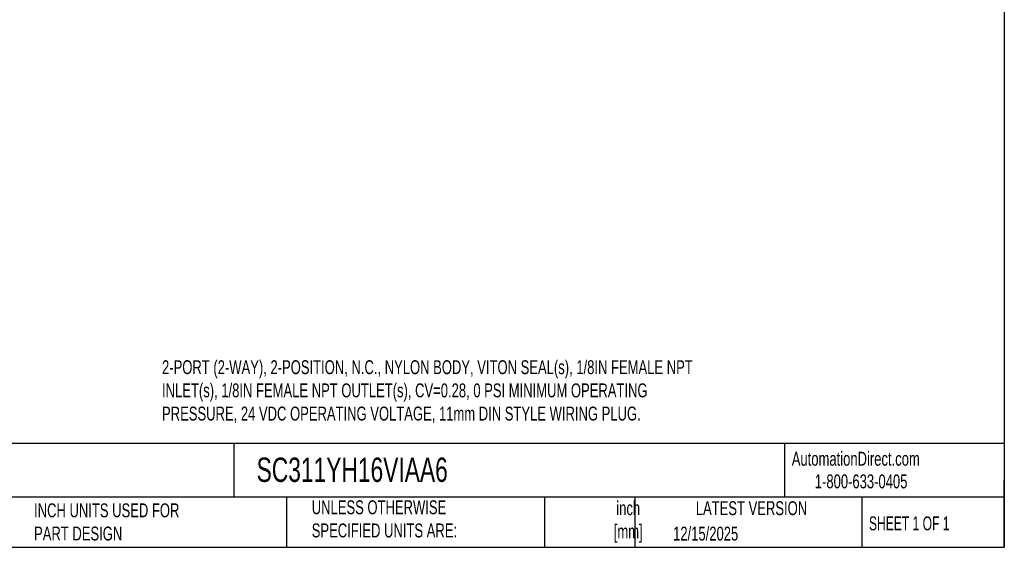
# Model space of a CAD drawing. Header units: inches. Extents: x 0.5 to 21.5, y 0.5 to 16.5.
# Tile 4 of 6: x 9.7 to 21.5, y 0.5 to 6.8. Entities that reach past the tile are written whole.
import ezdxf

# ---------------------------------------------------------------- set-up
doc = ezdxf.new("R2010")
doc.units = ezdxf.units.IN
doc.header["$LTSCALE"] = 2
doc.header["$MEASUREMENT"] = 0
doc.linetypes.add('SLD-Solid', pattern=[0])
doc.layers.add('TEXT', color=140, linetype='SLD-Solid', lineweight=25)
doc.styles.add('SLDTEXTSTYLE0', font='TXT', dxfattribs={"width": 0.7})
doc.styles.add('SLDTEXTSTYLE1', font='TXT', dxfattribs={"width": 0.65})

msp = doc.modelspace()

# ---------------------------------------------------------------- linework, layer by layer
at = {"layer": 'TEXT'}
for p, q in [((21.5, 16.5), (21.5, 0.5)), ((21.5, 1.742), (0.5, 1.742)), ((12.264, 1.742), (12.264, 1.1)), ((18.864, 1.742), (18.864, 1.1)), ((21.5, 0.5), (21.5, 1.3)), ((21.5, 1.1), (0.5, 1.1)), ((12.896, 1.1), (12.896, 0.5)), ((15.986, 1.1), (15.986, 0.5)), ((17.072, 1.1), (17.072, 0.5)), ((19.791, 1.1), (19.791, 0.5)), ((0.5, 0.5), (21.5, 0.5))]:
    msp.add_line(p, q, dxfattribs=at)

# ---------------------------------------------------------------- texts
for s, insert, char_height, attachment_point, style in [('2-PORT (2-WAY), 2-POSITION, N.C., NYLON BODY, VITON SEAL(s), 1/8IN FEMALE NPT ^JINLET(s), 1/8IN FEMALE NPT OUTLET(s), CV=0.28, 0 PSI MINIMUM OPERATING ^JPRESSURE, 24 VDC OPERATING VOLTAGE, 11mm DIN STYLE WIRING PLUG.', (11.402, 2.741), 0.166667, 1, 'SLDTEXTSTYLE0'), ('AutomationDirect.com', (18.952, 1.644), 0.16667, 1, 'SLDTEXTSTYLE0'), ('SC311YH16VIAA6', (12.536, 1.575), 0.29167, 1, 'SLDTEXTSTYLE0'), ('1-800-633-0405', (19.228, 1.373), 0.16667, 1, 'SLDTEXTSTYLE0'), ('UNLESS OTHERWISE ^JSPECIFIED UNITS ARE:', (13.197, 1.063), 0.16667, 1, 'SLDTEXTSTYLE0'), ('inch^J[mm]', (16.991, 1.052), 0.1667, 2, 'SLDTEXTSTYLE0'), ('INCH UNITS USED FOR ^JPART DESIGN', (9.868, 1.026), 0.16667, 1, 'SLDTEXTSTYLE0'), ('LATEST VERSION', (18.469, 1.052), 0.16667, 2, 'SLDTEXTSTYLE0'), ('SHEET 1 OF 1', (19.877, 0.87), 0.16667, 1, 'SLDTEXTSTYLE1'), ('12/15/2025', (17.529, 0.747), 0.1667, 1, 'SLDTEXTSTYLE0')]:
    msp.add_mtext(s, dxfattribs=dict(at, insert=insert, char_height=char_height, attachment_point=attachment_point, style=style))

doc.saveas('drawing.dxf')
